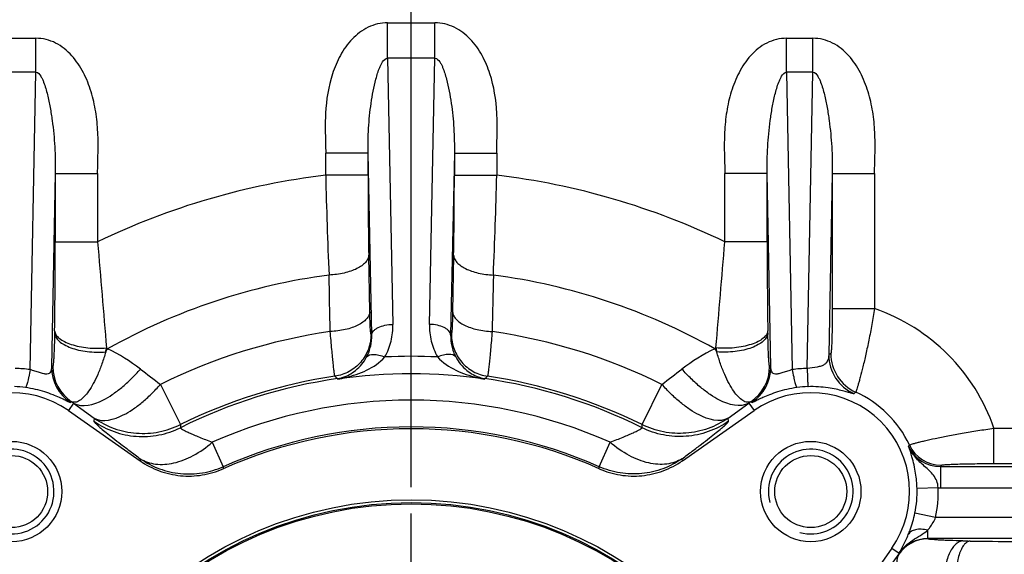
# Model space of a CAD drawing. Header units: millimetres. Extents: x 0 to 1189, y 0 to 841.
# Tile 33 of 68: x 503 to 558, y 417 to 447. Entities that reach past the tile are written whole.
import ezdxf

# ---------------------------------------------------------------- set-up
doc = ezdxf.new("R2010")
doc.units = ezdxf.units.MM
doc.header["$LTSCALE"] = 65.395
doc.linetypes.add('CENTER', pattern=[0.6, 0.375, -0.075, 0.075, -0.075])
doc.layers.get('0').update_dxf_attribs({"linetype": 'CONTINUOUS'})
doc.layers.add('3_ALL_AXES', color=7, linetype='CONTINUOUS')
doc.styles.get("Standard").update_dxf_attribs({"font": 'arial.ttf'})
doc.dimstyles.new('DIMSTYLE_2', dxfattribs={"dimtxt": 3, "dimasz": 3, "dimexe": 2, "dimexo": 1.5, "dimgap": 0.75, "dimtad": 1, "dimdec": 1, "dimlfac": 2.5, "dimdsep": 46, "dimtxsty": 'Standard', "dimblk": '_FILLED', "dimblk1": '_FILLED', "dimblk2": '_FILLED', "dimcen": 0.09, "dimadec": 1, "dimazin": 2, "dimtp": 0.5, "dimtm": 0.5, "dimtfac": 1, "dimtdec": 1, "dimtofl": 0, "dimtmove": 0, "dimatfit": 3, "dimldrblk": '_FILLED', "dimfxl": 0, "dimtolj": 1, "dimarcsym": 0})
doc.dimstyles.new('DIMSTYLE_4', dxfattribs={"dimtxt": 3, "dimasz": 3, "dimexe": 2, "dimexo": 1.5, "dimgap": 0.75, "dimtad": 1, "dimdec": 1, "dimlfac": 2.5, "dimdsep": 46, "dimtxsty": 'Standard', "dimblk": '_FILLED', "dimblk1": '_FILLED', "dimblk2": '_FILLED', "dimcen": 0.09, "dimadec": 1, "dimazin": 2, "dimtp": 0.8, "dimtm": 0.8, "dimtfac": 1, "dimtdec": 1, "dimtofl": 0, "dimtmove": 0, "dimatfit": 3, "dimldrblk": '_FILLED', "dimfxl": 0, "dimtolj": 1, "dimarcsym": 0})

# ---------------------------------------------------------------- blocks, each defined once
blk = doc.blocks.new('_FILLED')
at = {"color": 0, "linetype": 'ByBlock'}
blk.add_solid([(0, 0), (-1, 0.25), (-1, -0.25)], dxfattribs=at)
blk = doc.blocks.new('*D10')
at = {"color": 2, "linetype": 'Continuous'}
for p, q in [((704.574, 569.679), (376.741, 569.679)), ((378.741, 569.679), (378.741, 483.679)), ((378.741, 397.679), (378.741, 483.679)), ((501.79, 397.679), (376.741, 397.679))]:
    blk.add_line(p, q, dxfattribs=at)
at = {"color": 2, "linetype": 'Continuous', "xscale": 3, "yscale": 3, "zscale": 3}
for p, rotation in [((378.741, 569.679), 90), ((378.741, 397.679), 270)]:
    blk.add_blockref('_FILLED', p, dxfattribs=dict(at, rotation=rotation))
at = {"color": 2, "linetype": 'Continuous', "insert": (374.991, 483.679), "char_height": 3, "width": 6.99257, "attachment_point": 2, "rotation": 90, "line_spacing_factor": 0.9}
blk.add_mtext('430', dxfattribs=at)
blk = doc.blocks.new('*D11')
at = {"color": 2, "linetype": 'Continuous'}
for p, q in [((704.574, 569.679), (365.421, 569.679)), ((367.421, 569.679), (367.421, 450.479)), ((367.421, 331.279), (367.421, 450.479)), ((474.874, 331.279), (365.421, 331.279))]:
    blk.add_line(p, q, dxfattribs=at)
at = {"color": 2, "linetype": 'Continuous', "xscale": 3, "yscale": 3, "zscale": 3}
for p, rotation in [((367.421, 569.679), 90), ((367.421, 331.279), 270)]:
    blk.add_blockref('_FILLED', p, dxfattribs=dict(at, rotation=rotation))
at = {"color": 2, "linetype": 'Continuous', "insert": (363.671, 450.479), "char_height": 3, "width": 6.99257, "attachment_point": 2, "rotation": 90, "line_spacing_factor": 0.9}
blk.add_mtext('596', dxfattribs=at)
blk = doc.blocks.new('*D12')
at = {"color": 2, "linetype": 'Continuous'}
for p, q in [((458.274, 450.308), (458.274, 591.679)), ((524.674, 420.562), (524.674, 591.679)), ((458.274, 589.679), (491.474, 589.679)), ((524.674, 589.679), (491.474, 589.679))]:
    blk.add_line(p, q, dxfattribs=at)
at = {"color": 2, "linetype": 'Continuous', "xscale": 3, "yscale": 3, "zscale": 3, "rotation": 180}
blk.add_blockref('_FILLED', (458.274, 589.679), dxfattribs=at)
at = {"color": 2, "linetype": 'Continuous', "xscale": 3, "yscale": 3, "zscale": 3}
blk.add_blockref('_FILLED', (524.674, 589.679), dxfattribs=at)
at = {"color": 2, "linetype": 'Continuous', "insert": (491.474, 593.429), "char_height": 3, "width": 6.99257, "attachment_point": 2, "line_spacing_factor": 0.9}
blk.add_mtext('166', dxfattribs=at)
blk = doc.blocks.new('*D13')
at = {"color": 2, "linetype": 'Continuous'}
for p, q in [((524.674, 420.562), (524.674, 591.679)), ((757.874, 524.064), (757.874, 591.679)), ((524.674, 589.679), (641.274, 589.679)), ((757.874, 589.679), (641.274, 589.679))]:
    blk.add_line(p, q, dxfattribs=at)
at = {"color": 2, "linetype": 'Continuous', "xscale": 3, "yscale": 3, "zscale": 3, "rotation": 180}
blk.add_blockref('_FILLED', (524.674, 589.679), dxfattribs=at)
at = {"color": 2, "linetype": 'Continuous', "xscale": 3, "yscale": 3, "zscale": 3}
blk.add_blockref('_FILLED', (757.874, 589.679), dxfattribs=at)
at = {"color": 2, "linetype": 'Continuous', "insert": (641.274, 593.429), "char_height": 3, "width": 6.99257, "attachment_point": 2, "line_spacing_factor": 0.9}
blk.add_mtext('583', dxfattribs=at)

msp = doc.modelspace()

# ---------------------------------------------------------------- linework, layer by layer
at = {"color": 9, "linetype": 'Continuous'}
for p, q in [((523.333, 444.843), (523.333, 446.853)), ((523.333, 446.853), (526.015, 446.853)), ((526.015, 444.843), (526.015, 446.853)), ((501.93, 445.979), (503.417, 445.979)), ((503.417, 444.051), (503.417, 445.979)), ((545.93, 444.051), (545.93, 445.979)), ((545.93, 445.979), (547.417, 445.979)), ((547.417, 444.051), (547.417, 445.979)), ((523.333, 444.843), (523.638, 429.776)), ((526.015, 444.843), (523.333, 444.843)), ((525.709, 429.776), (526.015, 444.843)), ((503.417, 444.051), (501.93, 444.051)), ((503.093, 427.213), (503.417, 444.051)), ((545.93, 444.051), (546.254, 427.213)), ((547.417, 444.051), (545.93, 444.051)), ((547.095, 427.281), (547.417, 444.051)), ((519.832, 438.224), (519.832, 439.472)), ((522.23, 439.472), (519.832, 439.472)), ((522.439, 429.173), (522.23, 439.472)), ((522.23, 438.224), (522.23, 439.472)), ((527.117, 439.472), (526.908, 429.173)), ((527.117, 439.472), (527.117, 438.224)), ((527.117, 439.472), (529.516, 439.472)), ((529.516, 439.472), (529.516, 438.224)), ((504.517, 438.326), (504.306, 427.353)), ((504.517, 438.326), (504.517, 434.448)), ((504.517, 438.326), (506.916, 438.326)), ((506.916, 438.326), (506.916, 434.448)), ((542.432, 434.448), (542.432, 438.326)), ((544.83, 438.326), (542.432, 438.326)), ((545.041, 427.353), (544.83, 438.326)), ((544.83, 434.448), (544.83, 438.326)), ((548.517, 438.326), (548.32, 428.046)), ((548.517, 438.326), (548.517, 430.67)), ((548.517, 438.326), (550.916, 438.326)), ((550.916, 438.326), (550.916, 430.67)), ((522.23, 438.224), (519.832, 438.224)), ((527.117, 438.224), (529.516, 438.224)), ((504.517, 434.448), (506.916, 434.448)), ((544.83, 434.448), (542.432, 434.448)), ((522.328, 430.482), (522.269, 433.686)), ((527.078, 433.686), (527.019, 430.482)), ((548.517, 430.67), (550.916, 430.67)), ((504.479, 429.408), (504.477, 429.288)), ((544.87, 429.288), (544.868, 429.408)), ((522.439, 429.173), (522.399, 429.207)), ((526.948, 429.207), (526.908, 429.173)), ((510.474, 426.376), (511.602, 424.096)), ((537.745, 424.096), (538.873, 426.376)), ((505.553, 425.315), (506.723, 424.466)), ((542.624, 424.466), (543.794, 425.315)), ((506.723, 424.466), (506.71, 424.287)), ((542.637, 424.287), (542.624, 424.466)), ((511.602, 424.096), (511.6, 423.923)), ((537.747, 423.923), (537.745, 424.096)), ((557.675, 421.891), (557.675, 423.89)), ((557.675, 423.89), (576.059, 423.89)), ((513.41, 423.098), (514.024, 421.712)), ((535.323, 421.712), (535.937, 423.098)), ((554.648, 421.719), (554.648, 420.52)), ((554.648, 421.719), (577.389, 421.719)), ((557.675, 421.891), (576.059, 421.891)), ((554.518, 420.523), (553.319, 420.487)), ((554.648, 420.52), (577.389, 420.52)), ((554.37, 418.838), (553.196, 419.082)), ((577.389, 418.838), (554.37, 418.838)), ((553.922, 417.638), (553.922, 418.111)), ((553.928, 417.626), (553.922, 417.638)), ((577.389, 417.638), (553.922, 417.638)), ((552.291, 416.774), (551.461, 415.629)), ((552.285, 416.786), (552.298, 416.808)), ((552.291, 416.774), (552.285, 416.786))]:
    msp.add_line(p, q, dxfattribs=at)
at = {"color": 7, "linetype": 'Continuous'}
for centre, radius in [((502.046, 420.306), 2.84), ((547.301, 420.306), 2.84), ((502.046, 420.306), 2.04), ((547.301, 420.306), 2.04), ((524.674, 397.679), 22.161), ((524.674, 397.679), 22), ((524.674, 397.679), 21.931)]:
    msp.add_circle(centre, radius, dxfattribs=at)
for radius, start, end in [(130.8, 73.06509, 349.87209), (122.8, 71.3004, 349.20448)]:
    msp.add_arc((524.674, 397.679), radius, start, end, dxfattribs=at)
at = {"color": 9, "linetype": 'Continuous'}
for centre, radius, start, end in [((524.674, 397.679), 122.104, 93.89325, 158.10675), ((524.674, 397.679), 117.801, 94.02134, 157.97866), ((524.674, 397.679), 40.833, 96.8103, 115.7784), ((793.579, 444.505), 273.82, 181.31445, 182.49832), ((764.08, 438.046), 241.85, 179.95793, 181.033), ((269.723, 438.181), 257.394, 358.99947, 0.00961), ((241.677, 444.974), 287.918, 357.53067, 358.65657), ((524.674, 397.679), 40.833, 64.2216, 83.1897), ((175.456, 434.426), 329.061, 359.12622, 0.00388), ((1510.568, 515.971), 1006.958, 184.64371, 184.986974), ((-396.209, 510.495), 941.716, 355.001109, 355.368155), ((861.212, 434.33), 316.382, 179.97854, 180.89136), ((524.674, 397.679), 35.199, 97.5976, 119.2419), ((524.674, 397.679), 35.199, 60.7581, 82.4024), ((547.301, 420.306), 10.976, 19.0553, 70.7715), ((524.674, 397.679), 32.018, 98.2287, 116.3267), ((524.674, 397.679), 32.018, 63.6733, 81.7713), ((490.582, 432.108), 17.235, 346.9541, 347.7005), ((498.154, 433.928), 10.844, 328.2274, 329.3076), ((497.106, 415.148), 16.823, 51.9337, 52.1787), ((502.753, 418.646), 10.832, 52.538, 64.1356), ((546.618, 418.606), 10.879, 115.8894, 127.437), ((552.28, 415.096), 16.888, 127.8182, 128.0622), ((551.194, 433.928), 10.844, 210.6924, 211.7725), ((558.712, 432.097), 17.181, 192.3008, 193.0495), ((524.674, 398.474), 29.491, 87.1048, 92.895), ((565.415, 401.81), 31.314, 122.8342, 123.0884), ((550.721, 428.048), 2.402, 180.05, 246.1276), ((550.838, 428.124), 2.402, 180.0493, 245.6199), ((502.046, 419.489), 7.794, 82.2756, 88.4793), ((521.321, 395.706), 35.93, 118.1389, 118.2642), ((506.708, 427.354), 2.402, 180.04, 236.4891), ((506.777, 427.391), 2.402, 180.04, 236.2382), ((542.57, 427.391), 2.402, 303.7617, 359.96), ((542.639, 427.354), 2.402, 303.5109, 359.96), ((528.025, 395.704), 35.933, 61.7357, 61.8611), ((547.301, 419.489), 7.794, 91.5207, 97.7244), ((524.674, 397.679), 29.32, 98.1896, 116.4803), ((524.674, 397.679), 29.474, 98.4302, 116.3267), ((462.316, 364.57), 85.118, 46.87989, 47.01298), ((520.152, 429.077), 2.402, 278.2536, 285.2388), ((524.674, 399.181), 27.799, 81.3987, 98.6013), ((516.761, 444.731), 18.45, 281.7448, 283.1554), ((526.483, 409.769), 17.921, 108.5455, 109.4499), ((532.578, 444.69), 18.408, 256.8436, 258.2569), ((522.803, 409.594), 18.106, 70.5548, 71.4499), ((529.195, 429.077), 2.402, 254.7609, 261.7464), ((587.031, 364.57), 85.118, 132.98702, 133.12011), ((524.674, 397.679), 29.32, 63.5197, 81.8104), ((524.674, 397.679), 29.474, 63.6733, 81.5698), ((502.046, 420.454), 5.795, 82.2259, 88.4694), ((547.301, 420.454), 5.795, 91.5306, 97.7741), ((524.674, 397.679), 27.803, 66.1013, 113.8987), ((561.493, 412.414), 17.846, 130.7368, 131.1496), ((547.301, 420.306), 6.179, 25.2559, 65.6692), ((517.035, 408.998), 20.08, 125.2604, 125.4722), ((501.945, 420.473), 6.038, 53.3034, 54.5987), ((547.402, 420.473), 6.038, 125.4013, 126.6966), ((532.312, 408.998), 20.081, 54.5278, 54.7396), ((524.674, 397.679), 26.287, 66.1013, 113.8987), ((538.576, 434.595), 18.456, 320.5843, 320.8499), ((554.646, 423.716), 1.997, 204.8746, 270.0358), ((554.698, 423.798), 2.001, 205.3042, 269.9517), ((529.081, 438.035), 30.329, 327.4554, 327.6282), ((547.301, 420.306), 6.021, 348.2634, 1.7176), ((547.301, 420.306), 7.22, 348.2634, 1.7176), ((554.648, 423.719), 3.199, 267.6687, 269.9984), ((553.921, 415.641), 1.997, 89.9731, 145.0269), ((553.935, 415.622), 2.001, 90.116, 145.6664), ((553.929, 415.625), 2.001, 90.0388, 144.9612), ((557.38, 487.19), 69.694, 268.80024, 269.12833), ((561.408, 762.248), 344.782, 269.1543, 270.00324), ((552.44, 416.706), 0.164, 155.5124, 164.093), ((554.354, 415.374), 2.505, 144.2574, 145.6909), ((553.025, 416.276), 0.901, 141.4474, 143.8404)]:
    msp.add_arc(centre, radius, start, end, dxfattribs=at)
at = {"color": 2, "linetype": 'Continuous'}
for centre in [(502.046, 420.306), (547.301, 420.306)]:
    msp.add_arc(centre, 2.4, 255, 195, dxfattribs=at)
at = {"color": 9, "linetype": 'Continuous'}
for points, knots in [([(523.333, 446.853), (522.957, 446.853), (522.196, 446.672), (521.284, 445.966), (520.628, 445.03), (520.04, 443.63), (519.807, 442.117), (519.798, 440.606), (519.832, 439.85), (519.832, 439.472)], [0, 0, 0, 0, 0.124368, 0.249084, 0.374131, 0.499327, 0.749359, 0.874677, 1, 1, 1, 1]), ([(529.516, 439.472), (529.516, 439.85), (529.549, 440.606), (529.54, 442.117), (529.307, 443.63), (528.719, 445.03), (528.063, 445.966), (527.151, 446.672), (526.39, 446.853), (526.015, 446.853)], [0, 0, 0, 0, 0.125323, 0.250641, 0.500673, 0.625869, 0.750916, 0.875632, 1, 1, 1, 1]), ([(506.916, 438.326), (506.916, 438.715), (506.949, 439.491), (506.944, 440.657), (506.831, 441.819), (506.576, 442.96), (506.144, 444.047), (505.499, 445.027), (504.731, 445.656), (504, 445.931), (503.611, 445.979), (503.417, 445.979)], [0, 0, 0, 0, 0.125159, 0.250316, 0.375458, 0.500565, 0.625609, 0.750506, 0.875036, 0.937526, 1, 1, 1, 1]), ([(545.93, 445.979), (545.737, 445.979), (545.347, 445.931), (544.617, 445.656), (543.848, 445.027), (543.203, 444.047), (542.772, 442.96), (542.516, 441.819), (542.403, 440.657), (542.398, 439.491), (542.432, 438.715), (542.432, 438.326)], [0, 0, 0, 0, 0.062474, 0.124964, 0.249494, 0.37439, 0.499435, 0.624542, 0.749684, 0.874841, 1, 1, 1, 1]), ([(550.916, 438.326), (550.916, 438.715), (550.949, 439.491), (550.944, 440.657), (550.831, 441.819), (550.576, 442.96), (550.144, 444.047), (549.499, 445.027), (548.731, 445.656), (548, 445.931), (547.611, 445.979), (547.417, 445.979)], [0, 0, 0, 0, 0.125159, 0.250316, 0.375458, 0.500565, 0.625609, 0.750506, 0.875036, 0.937526, 1, 1, 1, 1]), ([(522.23, 439.472), (522.224, 439.943), (522.237, 440.65), (522.314, 441.59), (522.4, 442.291), (522.517, 442.985), (522.642, 443.556), (522.771, 444.004), (522.867, 444.278), (522.964, 444.493), (523.072, 444.688), (523.218, 444.849), (523.333, 444.843)], [0, 0, 0, 0, 0.251093, 0.37712, 0.502772, 0.627871, 0.752383, 0.814471, 0.876514, 0.90758, 0.938746, 1, 1, 1, 1]), ([(526.015, 444.843), (526.129, 444.849), (526.275, 444.688), (526.383, 444.493), (526.48, 444.278), (526.576, 444.004), (526.705, 443.556), (526.831, 442.985), (526.947, 442.291), (527.033, 441.59), (527.11, 440.65), (527.123, 439.943), (527.117, 439.472)], [0, 0, 0, 0, 0.061254, 0.09242, 0.123486, 0.185529, 0.247617, 0.372129, 0.497228, 0.62288, 0.748907, 1, 1, 1, 1]), ([(503.417, 444.051), (503.538, 444.057), (503.683, 443.873), (503.789, 443.664), (503.885, 443.433), (503.98, 443.141), (504.108, 442.662), (504.232, 442.055), (504.348, 441.317), (504.433, 440.573), (504.51, 439.576), (504.523, 438.826), (504.517, 438.326)], [0, 0, 0, 0, 0.060883, 0.092019, 0.123082, 0.185156, 0.24729, 0.37189, 0.497045, 0.622717, 0.748748, 1, 1, 1, 1]), ([(544.83, 438.326), (544.824, 438.826), (544.837, 439.576), (544.914, 440.573), (545, 441.317), (545.115, 442.055), (545.24, 442.662), (545.367, 443.141), (545.462, 443.433), (545.559, 443.664), (545.664, 443.873), (545.81, 444.057), (545.93, 444.051)], [0, 0, 0, 0, 0.251252, 0.377283, 0.502955, 0.62811, 0.75271, 0.814844, 0.876918, 0.907981, 0.939117, 1, 1, 1, 1]), ([(547.417, 444.051), (547.538, 444.057), (547.683, 443.873), (547.789, 443.664), (547.885, 443.433), (547.98, 443.141), (548.108, 442.662), (548.232, 442.055), (548.348, 441.317), (548.433, 440.573), (548.51, 439.576), (548.523, 438.826), (548.517, 438.326)], [0, 0, 0, 0, 0.060883, 0.092019, 0.123082, 0.185156, 0.24729, 0.37189, 0.497045, 0.622717, 0.748748, 1, 1, 1, 1]), ([(522.269, 433.686), (522.265, 433.615), (522.223, 433.466), (522.08, 433.264), (521.865, 433.08), (521.585, 432.917), (521.249, 432.781), (520.727, 432.634), (520.307, 432.582), (520.02, 432.569)], [0, 0, 0, 0, 0.07951, 0.169065, 0.27337, 0.393841, 0.529603, 0.678281, 1, 1, 1, 1]), ([(527.078, 433.686), (527.083, 433.615), (527.125, 433.466), (527.268, 433.264), (527.482, 433.08), (527.762, 432.917), (528.098, 432.781), (528.62, 432.634), (529.04, 432.582), (529.327, 432.569)], [0, 0, 0, 0, 0.07951, 0.169065, 0.27337, 0.393841, 0.529603, 0.678281, 1, 1, 1, 1]), ([(522.328, 430.482), (522.324, 430.412), (522.282, 430.263), (522.14, 430.062), (521.926, 429.878), (521.648, 429.716), (521.315, 429.58), (520.795, 429.433), (520.377, 429.38), (520.091, 429.367)], [0, 0, 0, 0, 0.079532, 0.169078, 0.273341, 0.393751, 0.529455, 0.678108, 1, 1, 1, 1]), ([(522.399, 429.207), (522.391, 429.214), (522.387, 429.253), (522.375, 429.321), (522.367, 429.433), (522.357, 429.581), (522.348, 429.764), (522.337, 430.068), (522.332, 430.311), (522.328, 430.482)], [0, 0, 0, 0, 0.025159, 0.081607, 0.168983, 0.285853, 0.430159, 0.599339, 1, 1, 1, 1]), ([(527.019, 430.482), (527.016, 430.311), (527.01, 430.068), (526.999, 429.764), (526.991, 429.581), (526.981, 429.433), (526.973, 429.321), (526.96, 429.253), (526.956, 429.214), (526.948, 429.207)], [0, 0, 0, 0, 0.400643, 0.569823, 0.714132, 0.831005, 0.918386, 0.974839, 1, 1, 1, 1]), ([(527.019, 430.482), (527.024, 430.412), (527.065, 430.263), (527.207, 430.062), (527.421, 429.878), (527.699, 429.716), (528.033, 429.58), (528.552, 429.433), (528.97, 429.38), (529.256, 429.367)], [0, 0, 0, 0, 0.079532, 0.169078, 0.273341, 0.393751, 0.529455, 0.678108, 1, 1, 1, 1]), ([(548.517, 430.67), (548.517, 430.512), (548.516, 430.201), (548.512, 429.747), (548.505, 429.322), (548.496, 428.942), (548.486, 428.66), (548.476, 428.467), (548.469, 428.353), (548.462, 428.261), (548.455, 428.191), (548.446, 428.15), (548.442, 428.125), (548.436, 428.122)], [0, 0, 0, 0, 0.185618, 0.36546, 0.533799, 0.684822, 0.812547, 0.865784, 0.910963, 0.947422, 0.974606, 0.992127, 1, 1, 1, 1]), ([(550.916, 430.67), (550.866, 430.366), (550.763, 429.771), (550.597, 428.908), (550.428, 428.11), (550.264, 427.407), (550.133, 426.894), (550.039, 426.55), (549.982, 426.347), (549.933, 426.185), (549.896, 426.063), (549.867, 425.986), (549.854, 425.946), (549.847, 425.936)], [0, 0, 0, 0, 0.189886, 0.373066, 0.54298, 0.693374, 0.818552, 0.870125, 0.913651, 0.948698, 0.97492, 0.992063, 1, 1, 1, 1]), ([(504.479, 429.408), (504.485, 429.332), (504.548, 429.166), (504.752, 428.96), (505.049, 428.779), (505.43, 428.628), (505.88, 428.512), (506.549, 428.413), (507.073, 428.408), (507.422, 428.437)], [0, 0, 0, 0, 0.069705, 0.154471, 0.259506, 0.384648, 0.526703, 0.680722, 1, 1, 1, 1]), ([(520.353, 426.835), (520.349, 426.841), (520.344, 426.862), (520.336, 426.902), (520.326, 426.964), (520.31, 427.085), (520.286, 427.284), (520.254, 427.578), (520.218, 427.942), (520.161, 428.546), (520.119, 429.028), (520.091, 429.367)], [0, 0, 0, 0, 0.008462, 0.024861, 0.049203, 0.081408, 0.168838, 0.285671, 0.429898, 0.599033, 1, 1, 1, 1]), ([(522.439, 429.173), (522.444, 429.256), (522.512, 429.385), (522.656, 429.511), (522.868, 429.636), (523.2, 429.742), (523.487, 429.774), (523.638, 429.776)], [0, 0, 0, 0, 0.172886, 0.279233, 0.400885, 0.684095, 1, 1, 1, 1]), ([(523.184, 427.928), (523.34, 428.21), (523.576, 428.814), (523.645, 429.458), (523.638, 429.776)], [0, 0, 0, 0, 0.503774, 1, 1, 1, 1]), ([(525.709, 429.776), (525.702, 429.458), (525.772, 428.814), (526.007, 428.21), (526.163, 427.928)], [0, 0, 0, 0, 0.496204, 1, 1, 1, 1]), ([(526.908, 429.173), (526.903, 429.256), (526.836, 429.385), (526.691, 429.511), (526.479, 429.636), (526.147, 429.742), (525.86, 429.774), (525.709, 429.776)], [0, 0, 0, 0, 0.172886, 0.279233, 0.400885, 0.684095, 1, 1, 1, 1]), ([(529.256, 429.367), (529.228, 429.028), (529.186, 428.546), (529.129, 427.942), (529.093, 427.578), (529.061, 427.284), (529.038, 427.085), (529.021, 426.964), (529.011, 426.902), (529.003, 426.862), (528.998, 426.841), (528.995, 426.835)], [0, 0, 0, 0, 0.400949, 0.570084, 0.714314, 0.831151, 0.918585, 0.950791, 0.975137, 0.991537, 1, 1, 1, 1]), ([(544.868, 429.408), (544.862, 429.332), (544.799, 429.166), (544.595, 428.96), (544.298, 428.779), (543.917, 428.628), (543.468, 428.512), (542.798, 428.413), (542.275, 428.408), (541.925, 428.437)], [0, 0, 0, 0, 0.069706, 0.154473, 0.259509, 0.384651, 0.526706, 0.680724, 1, 1, 1, 1]), ([(504.477, 429.288), (504.475, 429.159), (504.469, 428.911), (504.46, 428.558), (504.449, 428.244), (504.436, 427.972), (504.425, 427.773), (504.415, 427.639), (504.407, 427.558), (504.4, 427.493), (504.393, 427.442), (504.385, 427.411), (504.38, 427.392), (504.376, 427.39)], [0, 0, 0, 0, 0.204127, 0.390184, 0.55607, 0.699859, 0.819402, 0.86925, 0.911925, 0.946918, 0.973643, 0.991467, 1, 1, 1, 1]), ([(504.477, 429.288), (504.483, 429.206), (504.542, 429.03), (504.74, 428.804), (505.032, 428.605), (505.407, 428.439), (505.849, 428.311), (506.509, 428.199), (507.027, 428.189), (507.373, 428.218)], [0, 0, 0, 0, 0.074732, 0.162575, 0.268599, 0.393082, 0.533368, 0.68505, 1, 1, 1, 1]), ([(522.399, 429.207), (522.399, 428.924), (522.296, 428.353), (521.855, 427.608), (521.182, 427.062), (520.632, 426.876), (520.353, 426.835)], [0, 0, 0, 0, 0.249969, 0.5, 0.750031, 1, 1, 1, 1]), ([(522.149, 427.93), (522.252, 428.121), (522.405, 428.529), (522.445, 428.961), (522.439, 429.173)], [0, 0, 0, 0, 0.506801, 1, 1, 1, 1]), ([(526.908, 429.173), (526.902, 428.961), (526.943, 428.529), (527.095, 428.121), (527.198, 427.93)], [0, 0, 0, 0, 0.493182, 1, 1, 1, 1]), ([(526.948, 429.207), (526.948, 428.924), (527.051, 428.353), (527.493, 427.608), (528.165, 427.062), (528.715, 426.876), (528.995, 426.835)], [0, 0, 0, 0, 0.249969, 0.5, 0.750031, 1, 1, 1, 1]), ([(544.87, 429.288), (544.865, 429.206), (544.805, 429.03), (544.607, 428.804), (544.315, 428.605), (543.94, 428.439), (543.499, 428.311), (542.839, 428.199), (542.32, 428.189), (541.974, 428.218)], [0, 0, 0, 0, 0.074732, 0.162575, 0.268599, 0.393082, 0.533368, 0.68505, 1, 1, 1, 1]), ([(544.972, 427.39), (544.967, 427.392), (544.962, 427.411), (544.954, 427.442), (544.947, 427.493), (544.94, 427.558), (544.933, 427.639), (544.922, 427.773), (544.911, 427.972), (544.899, 428.244), (544.887, 428.558), (544.878, 428.911), (544.873, 429.159), (544.87, 429.288)], [0, 0, 0, 0, 0.008532, 0.026356, 0.053078, 0.08807, 0.130745, 0.180592, 0.300135, 0.443923, 0.609808, 0.795867, 1, 1, 1, 1]), ([(507.373, 428.218), (507.307, 427.991), (507.171, 427.56), (506.938, 426.957), (506.689, 426.436), (506.431, 426.007), (506.171, 425.678), (505.918, 425.457), (505.67, 425.343), (505.505, 425.364), (505.443, 425.395)], [0, 0, 0, 0, 0.193722, 0.371521, 0.530369, 0.667805, 0.782108, 0.872845, 0.94245, 1, 1, 1, 1]), ([(520.784, 426.759), (521.052, 426.845), (521.597, 427.153), (521.993, 427.64), (522.149, 427.93)], [0, 0, 0, 0, 0.461513, 1, 1, 1, 1]), ([(520.96, 426.765), (521.367, 426.861), (522.172, 427.131), (522.897, 427.611), (523.184, 427.928)], [0, 0, 0, 0, 0.494593, 1, 1, 1, 1]), ([(522.149, 427.93), (522.23, 428.043), (522.514, 428.098), (522.861, 428.043), (523.074, 427.973), (523.184, 427.928)], [0, 0, 0, 0, 0.386306, 0.670444, 1, 1, 1, 1]), ([(527.198, 427.93), (527.117, 428.043), (526.833, 428.098), (526.487, 428.043), (526.273, 427.973), (526.163, 427.928)], [0, 0, 0, 0, 0.386305, 0.670444, 1, 1, 1, 1]), ([(526.163, 427.928), (526.45, 427.611), (527.176, 427.131), (527.981, 426.861), (528.388, 426.765)], [0, 0, 0, 0, 0.505393, 1, 1, 1, 1]), ([(527.198, 427.93), (527.354, 427.64), (527.75, 427.153), (528.295, 426.845), (528.564, 426.759)], [0, 0, 0, 0, 0.538478, 1, 1, 1, 1]), ([(543.905, 425.395), (543.842, 425.364), (543.677, 425.343), (543.429, 425.457), (543.176, 425.678), (542.916, 426.007), (542.659, 426.436), (542.41, 426.957), (542.176, 427.56), (542.04, 427.991), (541.974, 428.218)], [0, 0, 0, 0, 0.057547, 0.127149, 0.217886, 0.332189, 0.469623, 0.62847, 0.806271, 1, 1, 1, 1]), ([(548.32, 428.046), (548.317, 427.992), (548.304, 427.886), (548.262, 427.734), (548.187, 427.595), (548.063, 427.48), (547.884, 427.401), (547.558, 427.328), (547.288, 427.299), (547.095, 427.281)], [0, 0, 0, 0, 0.099139, 0.195226, 0.288793, 0.386511, 0.501254, 0.643417, 1, 1, 1, 1]), ([(503.093, 427.213), (503.069, 427.075), (503.032, 426.88), (502.98, 426.636), (502.945, 426.49), (502.912, 426.372), (502.883, 426.283), (502.859, 426.228), (502.84, 426.199), (502.83, 426.195)], [0, 0, 0, 0, 0.396625, 0.56401, 0.706989, 0.823276, 0.911139, 0.96965, 1, 1, 1, 1]), ([(504.306, 427.353), (504.304, 427.305), (504.293, 427.215), (504.257, 427.09), (504.178, 426.983), (504.028, 426.945), (503.841, 426.979), (503.615, 427.045), (503.36, 427.126), (503.183, 427.183), (503.093, 427.213)], [0, 0, 0, 0, 0.094087, 0.179721, 0.257373, 0.3446, 0.468887, 0.630904, 0.813203, 1, 1, 1, 1]), ([(505.553, 425.315), (506.033, 425.028), (506.943, 425.302), (507.762, 425.801), (508.301, 426.207), (508.833, 426.691), (509.174, 427.052), (509.342, 427.244)], [0, 0, 0, 0, 0.377194, 0.513816, 0.665019, 0.828164, 1, 1, 1, 1]), ([(543.794, 425.315), (543.314, 425.028), (542.405, 425.302), (541.585, 425.801), (541.046, 426.207), (540.514, 426.691), (540.173, 427.052), (540.005, 427.244)], [0, 0, 0, 0, 0.377194, 0.513816, 0.665019, 0.828164, 1, 1, 1, 1]), ([(546.254, 427.213), (546.165, 427.183), (545.987, 427.126), (545.732, 427.045), (545.506, 426.979), (545.319, 426.945), (545.169, 426.983), (545.09, 427.09), (545.054, 427.215), (545.044, 427.305), (545.041, 427.353)], [0, 0, 0, 0, 0.186797, 0.369096, 0.531113, 0.6554, 0.742627, 0.820279, 0.905913, 1, 1, 1, 1]), ([(546.254, 427.213), (546.278, 427.075), (546.315, 426.88), (546.367, 426.636), (546.403, 426.49), (546.435, 426.372), (546.464, 426.283), (546.488, 426.228), (546.507, 426.199), (546.517, 426.195)], [0, 0, 0, 0, 0.396625, 0.56401, 0.706989, 0.823276, 0.911139, 0.96965, 1, 1, 1, 1]), ([(547.095, 427.281), (547.099, 427.142), (547.107, 426.945), (547.117, 426.699), (547.124, 426.551), (547.131, 426.431), (547.135, 426.341), (547.142, 426.283), (547.143, 426.254), (547.147, 426.246)], [0, 0, 0, 0, 0.401364, 0.570379, 0.714409, 0.831059, 0.918395, 0.974987, 1, 1, 1, 1]), ([(520.516, 426.667), (520.515, 426.671), (520.51, 426.683), (520.504, 426.695), (520.497, 426.7)], [0, 0, 0, 0, 0.33533, 1, 1, 1, 1]), ([(528.85, 426.7), (528.848, 426.698), (528.839, 426.69), (528.834, 426.677), (528.831, 426.667)], [0, 0, 0, 0, 0.173907, 1, 1, 1, 1]), ([(505.382, 425.352), (505.377, 425.349), (505.358, 425.352), (505.327, 425.362), (505.276, 425.383), (505.21, 425.413), (505.125, 425.454), (504.972, 425.529), (504.727, 425.645), (504.363, 425.8), (503.911, 425.96), (503.391, 426.102), (503.02, 426.169), (502.83, 426.195)], [0, 0, 0, 0, 0.006301, 0.019052, 0.03874, 0.065713, 0.100381, 0.143184, 0.254739, 0.40198, 0.58225, 0.786445, 1, 1, 1, 1]), ([(506.723, 424.466), (507.197, 424.184), (508.096, 424.456), (508.906, 424.949), (509.44, 425.35), (509.968, 425.829), (510.307, 426.186), (510.474, 426.376)], [0, 0, 0, 0, 0.376495, 0.513098, 0.664391, 0.827767, 1, 1, 1, 1]), ([(542.624, 424.466), (542.15, 424.184), (541.251, 424.456), (540.441, 424.949), (539.907, 425.35), (539.379, 425.829), (539.04, 426.186), (538.873, 426.376)], [0, 0, 0, 0, 0.376495, 0.513098, 0.664391, 0.827767, 1, 1, 1, 1]), ([(546.517, 426.195), (546.327, 426.169), (545.956, 426.102), (545.436, 425.96), (544.985, 425.8), (544.621, 425.645), (544.375, 425.529), (544.222, 425.454), (544.137, 425.413), (544.071, 425.383), (544.021, 425.362), (543.989, 425.352), (543.97, 425.349), (543.965, 425.352)], [0, 0, 0, 0, 0.213555, 0.41775, 0.59802, 0.745261, 0.856816, 0.899619, 0.934287, 0.96126, 0.980948, 0.993699, 1, 1, 1, 1]), ([(549.749, 425.852), (549.745, 425.848), (549.725, 425.848), (549.691, 425.852), (549.639, 425.864), (549.533, 425.892), (549.354, 425.944), (549.075, 426.02), (548.708, 426.108), (548.252, 426.189), (547.721, 426.245), (547.343, 426.252), (547.147, 426.246)], [0, 0, 0, 0, 0.006792, 0.020082, 0.040202, 0.067344, 0.143818, 0.252183, 0.394801, 0.571632, 0.777382, 1, 1, 1, 1]), ([(506.723, 424.466), (507.073, 424.222), (507.841, 423.825), (509.108, 423.556), (510.4, 423.631), (511.22, 423.907), (511.602, 424.096)], [0, 0, 0, 0, 0.249986, 0.5, 0.750014, 1, 1, 1, 1]), ([(542.624, 424.466), (542.274, 424.222), (541.506, 423.825), (540.239, 423.556), (538.947, 423.631), (538.127, 423.907), (537.745, 424.096)], [0, 0, 0, 0, 0.249986, 0.5, 0.750014, 1, 1, 1, 1]), ([(506.71, 424.287), (506.709, 424.277), (506.724, 424.251), (506.757, 424.209), (506.813, 424.151), (506.928, 424.041), (507.128, 423.868), (507.429, 423.621), (507.808, 423.321), (508.258, 422.974), (508.773, 422.583), (509.138, 422.311), (509.329, 422.168)], [0, 0, 0, 0, 0.008625, 0.024597, 0.048377, 0.080002, 0.166394, 0.282472, 0.426318, 0.595608, 0.787746, 1, 1, 1, 1]), ([(506.71, 424.287), (507.06, 424.042), (507.831, 423.644), (509.101, 423.376), (510.396, 423.453), (511.217, 423.732), (511.6, 423.923)], [0, 0, 0, 0, 0.249985, 0.5, 0.750015, 1, 1, 1, 1]), ([(511.6, 423.923), (511.598, 423.918), (511.607, 423.902), (511.646, 423.869), (511.739, 423.812), (511.895, 423.731), (512.11, 423.63), (512.377, 423.512), (512.688, 423.382), (513.037, 423.241), (513.282, 423.147), (513.41, 423.098)], [0, 0, 0, 0, 0.00788, 0.023076, 0.078971, 0.168329, 0.288409, 0.435542, 0.60574, 0.795088, 1, 1, 1, 1]), ([(535.937, 423.098), (536.065, 423.147), (536.31, 423.241), (536.659, 423.382), (536.97, 423.512), (537.237, 423.63), (537.452, 423.731), (537.608, 423.812), (537.701, 423.869), (537.74, 423.902), (537.749, 423.918), (537.747, 423.923)], [0, 0, 0, 0, 0.2049, 0.394246, 0.564444, 0.71158, 0.831661, 0.921022, 0.976921, 0.992119, 1, 1, 1, 1]), ([(542.637, 424.287), (542.287, 424.042), (541.516, 423.644), (540.246, 423.376), (538.951, 423.453), (538.13, 423.732), (537.747, 423.923)], [0, 0, 0, 0, 0.249985, 0.5, 0.750015, 1, 1, 1, 1]), ([(540.018, 422.168), (540.21, 422.311), (540.574, 422.583), (541.089, 422.974), (541.539, 423.321), (541.918, 423.621), (542.219, 423.868), (542.419, 424.041), (542.534, 424.151), (542.591, 424.209), (542.623, 424.251), (542.638, 424.277), (542.637, 424.287)], [0, 0, 0, 0, 0.212244, 0.404381, 0.573671, 0.717519, 0.833598, 0.919992, 0.951619, 0.9754, 0.991374, 1, 1, 1, 1]), ([(552.889, 422.942), (552.899, 422.951), (552.939, 422.963), (553.017, 422.991), (553.141, 423.026), (553.306, 423.072), (553.512, 423.126), (553.861, 423.212), (554.381, 423.33), (555.093, 423.475), (555.898, 423.622), (556.77, 423.763), (557.37, 423.848), (557.675, 423.89)], [0, 0, 0, 0, 0.007929, 0.025111, 0.05143, 0.086623, 0.130324, 0.182079, 0.307553, 0.458042, 0.627796, 0.810603, 1, 1, 1, 1]), ([(509.329, 422.168), (509.587, 422.003), (510.228, 421.79), (511.288, 421.883), (512.391, 422.327), (513.077, 422.812), (513.41, 423.098)], [0, 0, 0, 0, 0.206371, 0.438191, 0.704016, 1, 1, 1, 1]), ([(540.018, 422.168), (539.76, 422.003), (539.119, 421.79), (538.059, 421.883), (536.956, 422.327), (536.27, 422.812), (535.937, 423.098)], [0, 0, 0, 0, 0.206371, 0.438191, 0.704016, 1, 1, 1, 1]), ([(553.319, 420.487), (553.31, 420.772), (553.255, 421.376), (553.074, 422.174), (552.909, 422.679), (552.835, 422.876)], [0, 0, 0, 0, 0.349265, 0.74194, 1, 1, 1, 1]), ([(554.518, 420.523), (554.505, 420.653), (554.451, 420.904), (554.267, 421.233), (554.018, 421.496), (553.655, 421.811), (553.206, 422.229), (552.936, 422.65), (552.835, 422.876)], [0, 0, 0, 0, 0.132804, 0.257776, 0.378367, 0.499575, 0.747632, 1, 1, 1, 1]), ([(509.329, 422.168), (509.665, 421.933), (510.401, 421.548), (511.612, 421.271), (512.854, 421.31), (513.65, 421.546), (514.024, 421.712)], [0, 0, 0, 0, 0.249987, 0.5, 0.750013, 1, 1, 1, 1]), ([(540.018, 422.168), (539.682, 421.933), (538.946, 421.548), (537.735, 421.271), (536.494, 421.31), (535.698, 421.546), (535.323, 421.712)], [0, 0, 0, 0, 0.249987, 0.5, 0.750013, 1, 1, 1, 1]), ([(554.697, 421.796), (554.701, 421.803), (554.73, 421.808), (554.778, 421.818), (554.86, 421.826), (554.968, 421.835), (555.102, 421.843), (555.327, 421.854), (555.657, 421.866), (556.102, 421.877), (556.598, 421.885), (557.128, 421.89), (557.491, 421.891), (557.675, 421.891)], [0, 0, 0, 0, 0.007868, 0.025451, 0.052746, 0.089344, 0.134662, 0.188015, 0.31585, 0.466811, 0.634974, 0.814599, 1, 1, 1, 1]), ([(552.825, 417.869), (552.86, 417.956), (553.012, 418.351), (553.129, 418.759), (553.196, 419.082)], [0, 0, 0, 0, 0.221915, 1, 1, 1, 1]), ([(553.922, 418.111), (553.964, 418.163), (554.14, 418.387), (554.286, 418.636), (554.37, 418.838)], [0, 0, 0, 0, 0.23476, 1, 1, 1, 1]), ([(552.298, 416.808), (552.383, 416.95), (552.572, 417.297), (552.738, 417.656), (552.825, 417.869)], [0, 0, 0, 0, 0.419086, 1, 1, 1, 1]), ([(552.321, 416.837), (552.423, 416.98), (552.656, 417.243), (553.069, 417.562), (553.508, 417.822), (553.795, 418.002), (553.922, 418.111)], [0, 0, 0, 0, 0.255541, 0.50854, 0.7566, 1, 1, 1, 1]), ([(553.922, 418.111), (553.803, 418.142), (553.574, 418.18), (553.249, 418.162), (552.983, 418.065), (552.859, 417.938), (552.825, 417.869)], [0, 0, 0, 0, 0.306349, 0.5783, 0.80674, 1, 1, 1, 1]), ([(553.931, 417.624), (553.93, 417.624), (553.929, 417.625), (553.928, 417.626), (553.928, 417.626)], [0, 0, 0, 0, 0.552052, 1, 1, 1, 1]), ([(555.92, 417.512), (555.664, 417.517), (555.3, 417.527), (554.841, 417.544), (554.558, 417.558), (554.323, 417.572), (554.158, 417.586), (554.053, 417.597), (553.997, 417.605), (553.958, 417.613), (553.937, 417.619), (553.931, 417.624)], [0, 0, 0, 0, 0.385024, 0.54856, 0.690736, 0.80979, 0.903372, 0.939627, 0.968192, 0.988486, 1, 1, 1, 1]), ([(555.92, 417.512), (555.845, 417.507), (555.686, 417.462), (555.474, 417.307), (555.287, 417.074), (555.066, 416.654), (554.898, 416.011), (554.877, 415.465), (554.897, 415.183)], [0, 0, 0, 0, 0.082439, 0.175249, 0.283047, 0.406642, 0.691645, 1, 1, 1, 1]), ([(556.319, 417.504), (556.258, 417.5), (556.123, 417.446), (555.958, 417.277), (555.812, 417.031), (555.69, 416.716), (555.597, 416.343), (555.516, 415.788), (555.511, 415.353), (555.533, 415.063)], [0, 0, 0, 0, 0.068244, 0.152048, 0.256643, 0.381777, 0.524181, 0.678834, 1, 1, 1, 1]), ([(552.282, 416.751), (552.229, 416.648), (552.159, 416.404), (552.172, 416), (552.289, 415.55), (552.598, 414.864), (553.231, 413.975), (553.873, 413.331), (554.238, 413.011)], [0, 0, 0, 0, 0.078203, 0.166875, 0.270108, 0.389309, 0.672203, 1, 1, 1, 1])]:
    msp.add_open_spline(points, degree=3, knots=knots, dxfattribs=at)
for points in [[(520.091, 429.367), (520.067, 430.434), (520.043, 431.502), (520.02, 432.569)], [(529.327, 432.569), (529.304, 431.502), (529.28, 430.434), (529.256, 429.367)], [(509.342, 427.244), (509.72, 426.955), (510.097, 426.665), (510.474, 426.376)], [(538.873, 426.376), (539.25, 426.665), (539.628, 426.955), (540.005, 427.244)], [(520.784, 426.759), (520.841, 426.772), (520.901, 426.773), (520.959, 426.765)], [(528.564, 426.759), (528.506, 426.772), (528.446, 426.773), (528.388, 426.765)]]:
    msp.add_open_spline(points, degree=3, dxfattribs=at)
at = {"layer": '3_ALL_AXES', "color": 9, "linetype": 'Continuous'}
for p, q in [((505.553, 425.315), (505.258, 424.894)), ((543.794, 425.315), (544.089, 424.894)), ((509.329, 422.168), (509.318, 422.051)), ((540.029, 422.051), (540.018, 422.168)), ((514.024, 421.712), (514.021, 421.598)), ((535.326, 421.598), (535.323, 421.712)), ((551.888, 417.094), (552.298, 416.808))]:
    msp.add_line(p, q, dxfattribs=at)
at = {"layer": '3_ALL_AXES', "color": 7, "linetype": 'Continuous'}
for p, q in [((505.258, 424.894), (509.318, 422.051)), ((540.029, 422.051), (544.089, 424.894)), ((551.888, 417.094), (549.046, 413.034))]:
    msp.add_line(p, q, dxfattribs=at)
at = {"layer": '3_ALL_AXES', "color": 2, "linetype": 'CENTER'}
msp.add_line((524.674, 397.679), (524.674, 419.062), dxfattribs=at)
at = {"layer": '3_ALL_AXES', "color": 7, "linetype": 'Continuous'}
for centre, radius, start, end in [((502.046, 420.306), 5.6, 55, 215), ((547.301, 420.306), 5.6, 325, 125), ((524.674, 397.679), 26.184, 65.9942, 114.0058)]:
    msp.add_arc(centre, radius, start, end, dxfattribs=at)
for points in [[(509.318, 422.051), (509.654, 421.815), (510.391, 421.429), (511.605, 421.152), (512.849, 421.193), (513.646, 421.431), (514.021, 421.598)], [(535.326, 421.598), (535.701, 421.431), (536.498, 421.193), (537.742, 421.152), (538.956, 421.429), (539.693, 421.815), (540.029, 422.051)]]:
    msp.add_open_spline(points, degree=3, knots=[0, 0, 0, 0, 0.25, 0.5, 0.75, 1, 1, 1, 1], dxfattribs=at)

# ---------------------------------------------------------------- dimensions: what is measured, and where the dimension line sits
at = {"color": 2, "linetype": 'Continuous'}
for base, p1, p2, dimstyle, picture, middle in [((524.674, 589.679), (458.274, 448.808), (524.674, 419.062), 'DIMSTYLE_2', '*D12', (491.602, 589.679)), ((757.874, 589.679), (524.674, 419.062), (757.874, 522.564), 'DIMSTYLE_4', '*D13', (641.263, 589.679))]:
    dim = msp.add_linear_dim(base=base, p1=p1, p2=p2, dimstyle=dimstyle, dxfattribs=at)
    dim.commit()
    dim.dimension.update_dxf_attribs({"geometry": picture, "text_midpoint": middle, "dimtype": 160})
for base, p1, p2, angle, picture, middle in [((367.421, 331.279), (706.074, 569.679), (476.374, 331.279), 270, '*D11', (367.421, 450.468)), ((378.741, 569.679), (503.29, 397.679), (706.074, 569.679), 90, '*D10', (378.741, 483.601))]:
    dim = msp.add_linear_dim(base=base, p1=p1, p2=p2, angle=angle, dimstyle='DIMSTYLE_4', dxfattribs=at)
    dim.commit()
    dim.dimension.update_dxf_attribs({"geometry": picture, "text_midpoint": middle, "dimtype": 160})

doc.saveas('drawing.dxf')
